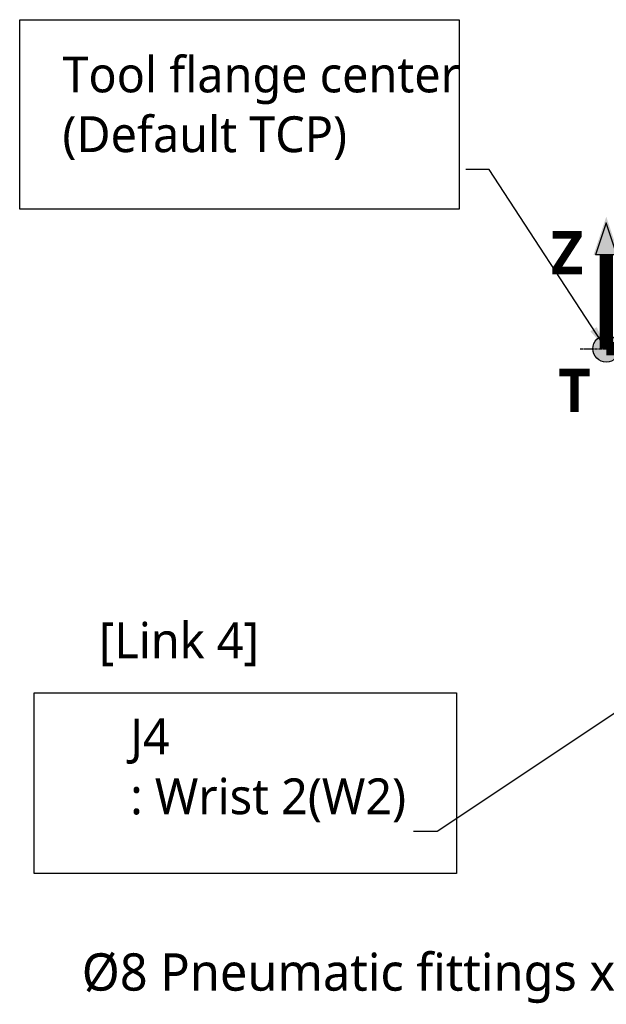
# Model space of a CAD drawing. Header units: millimetres. Extents: x 0 to 5219, y 0 to 2970.
# Tile 159 of 237: x 1462 to 1776, y 1887 to 2414. Entities that reach past the tile are written whole.
import ezdxf

# ---------------------------------------------------------------- set-up
doc = ezdxf.new("R2010")
doc.units = ezdxf.units.MM
doc.header["$LTSCALE"] = 0.2
doc.linetypes.add('CENTER2', pattern=[1.125, 0.75, -0.125, 0.125, -0.125])
for name, color, linetype in [('02_Center Line', 1, 'CENTER2'), ('05_Section Line', 3, 'Continuous'), ('07_Special Line2', 76, 'Continuous'), ('12_Before Rev.Num.', 5, 'Continuous')]:
    doc.layers.add(name, color=color, linetype=linetype)
doc.layers.add('14_Mark', color=7, linetype='Continuous', true_color=0xe03c31)
doc.styles.add('Rainbow-5.0 Style', font='malgunsl.ttf')
doc.dimstyles.new('Rainbow-5.0 Style', dxfattribs={"dimtxt": 4, "dimasz": 2.5, "dimexe": 1, "dimexo": 1, "dimgap": 1, "dimtad": 1, "dimdsep": 46, "dimtxsty": 'Rainbow-5.0 Style', "dimcen": 0, "dimclrd": 251, "dimclre": 251, "dimclrt": 7, "dimazin": 3, "dimtp": 0.1, "dimtm": 0.1, "dimtfac": 0.61, "dimtmove": 0, "dimatfit": 3, "dimfxl": 1, "dimlwd": -1, "dimlwe": -1, "dimarcsym": 1})

# ---------------------------------------------------------------- blocks, each defined once
blk = doc.blocks.new('A$Cf997e37c')
at = {"layer": '02_Center Line', "ltscale": 11.288275}
blk.add_line((-285.54, 1497), (-83.32, 1497), dxfattribs=at)
blk = doc.blocks.new('A$C46360d6a')
at = {"layer": '07_Special Line2'}
blk.add_hatch(color=256, dxfattribs=at).paths.add_polyline_path([(49.16, 0), (34.9, 4.75), (34.9, -4.75)])
at = {"layer": '12_Before Rev.Num.'}
blk.add_hatch(color=256, dxfattribs=at).paths.add_polyline_path([(0, 49.16), (-4.75, 34.9), (4.75, 34.9)])
at = {"layer": '14_Mark'}
h = blk.add_hatch(color=256, dxfattribs=at)
h.dxf.hatch_style = 1
h.paths.add_polyline_path([(5, 0, 1), (-5, 0, 1)])
at = {"layer": '07_Special Line2'}
for p, q in [((34.9, -3.96), (34.9, 3.96)), ((46.78, 0), (34.9, 3.96)), ((34.9, -3.96), (46.78, 0))]:
    blk.add_line(p, q, dxfattribs=at)
at = {"layer": '07_Special Line2', "const_width": 5}
blk.add_lwpolyline([(34.9, 0), (0, 0)], dxfattribs=at)
at = {"layer": '12_Before Rev.Num.'}
for p, q in [((0, 46.78), (-3.96, 34.9)), ((3.96, 34.9), (0, 46.78)), ((3.96, 34.9), (-3.96, 34.9))]:
    blk.add_line(p, q, dxfattribs=at)
at = {"layer": '12_Before Rev.Num.', "const_width": 5}
blk.add_lwpolyline([(0, 34.9), (0, 0)], dxfattribs=at)
at = {"layer": '14_Mark'}
blk.add_circle((0, 0), 5, dxfattribs=at)
at = {"layer": '07_Special Line2', "insert": (34.53, -17.31), "char_height": 16, "attachment_point": 4, "style": 'Rainbow-5.0 Style'}
blk.add_mtext('{\\fMalgun Gothic Semilight|b1|i0|c129|p50;Y}', dxfattribs=at)
at = {"layer": '12_Before Rev.Num.', "insert": (-20.59, 35.73), "char_height": 16, "attachment_point": 4, "style": 'Rainbow-5.0 Style'}
blk.add_mtext('{\\fMalgun Gothic Semilight|b1|i0|c129|p50;Z}', dxfattribs=at)
at = {"layer": '14_Mark', "insert": (-17.84, -15.46), "char_height": 16, "attachment_point": 4, "style": 'Rainbow-5.0 Style'}
blk.add_mtext('{\\fMalgun Gothic Semilight|b1|i0|c129|p50;T}', dxfattribs=at)

msp = doc.modelspace()

# ---------------------------------------------------------------- linework, layer by layer
at = {"layer": '05_Section Line'}
for points in [[(1462.055, 2414.095), (1697.255, 2414.095), (1697.255, 2312.638), (1462.055, 2312.638)], [(1469.859, 2053.572), (1695.774, 2053.572), (1695.774, 1956.858), (1469.859, 1956.858)]]:
    msp.add_lwpolyline(points, close=True, dxfattribs=at)

# ---------------------------------------------------------------- block references
at = {"xscale": 1.44, "yscale": 1.44, "zscale": 1.44}
msp.add_blockref('A$C46360d6a', (1775.908, 2237.896), dxfattribs=at)
msp.add_blockref('A$Cf997e37c', (2047.459, 740.896))

# ---------------------------------------------------------------- texts
at = {"color": 7, "style": 'Rainbow-5.0 Style'}
for s, insert, char_height, attachment_point in [('Tool flange center\\P(Default TCP)', (1484.917, 2338.919), 19.2, 7), ('[Link 4]', (1504.439, 2067.897), 19.2, 7), ('J4\\P: Wrist 2(W2)', (1521.176, 1984.397), 19.2, 7), ('%%C8 Pneumatic fittings x 1EA', (1833.492, 1887.445), 20, 9)]:
    msp.add_mtext(s, dxfattribs=dict(at, insert=insert, char_height=char_height, attachment_point=attachment_point))

# ---------------------------------------------------------------- leaders
for points in [[(1775.908, 2237.896), (1713.317, 2333.919), (1700.817, 2333.919)], [(1888.551, 2114.857), (1685.332, 1979.397), (1672.832, 1979.397)]]:
    msp.add_leader(points, dimstyle='Rainbow-5.0 Style', override={"dimscale": 5})

doc.saveas('drawing.dxf')
